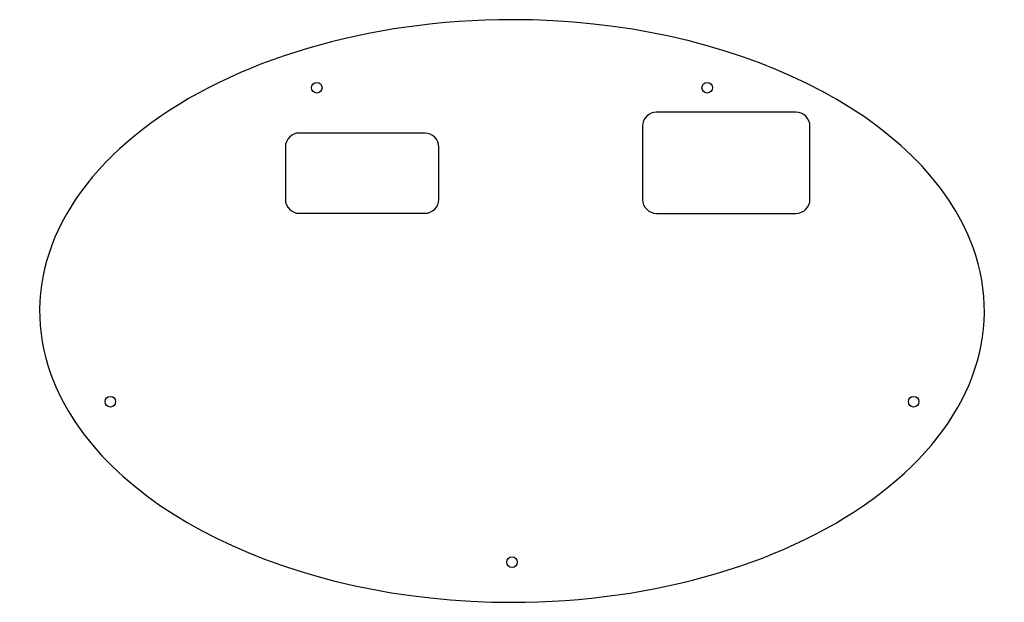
# Model space of a CAD drawing. Header units: inches. Extents: x -17.7 to 17.7, y -10.4 to 10.4.
import ezdxf

# ---------------------------------------------------------------- set-up
doc = ezdxf.new("R2010")
doc.units = ezdxf.units.IN
doc.layers.get('0').update_dxf_attribs({"linetype": 'CONTINUOUS'})

msp = doc.modelspace()

# ---------------------------------------------------------------- linework, layer by layer
for points in [[(10.182, 7.124), (5.182, 7.124, 0.414214), (4.682, 6.624), (4.682, 3.999, 0.414214), (5.182, 3.499), (10.182, 3.499, 0.414214), (10.682, 3.999), (10.682, 6.624, 0.414214)], [(-2.625, 4), (-2.625, 5.875, 0.414214), (-3.125, 6.375), (-7.625, 6.376, 0.414214), (-8.125, 5.876), (-8.125, 4.001, 0.414214), (-7.625, 3.501), (-3.125, 3.5, 0.414214)]]:
    msp.add_lwpolyline(points, format="xyb", close=True)
for centre in [(-7, 8), (7, 8), (-14.4, -3.25), (14.4, -3.25), (0, -9)]:
    msp.add_circle(centre, 0.19)
for major_axis, ratio, start_param, end_param in [((16.937, 0), 0.616236, 1.570756, 3.361184), ((16.938, -0.002), 0.616218, 0.219805, 1.570837), ((16.937, 0), 0.616236, 4.712349, 6.502777), ((16.938, -0.002), 0.616218, 3.361397, 4.712429)]:
    msp.add_ellipse((0, 0), major_axis=major_axis, ratio=ratio, start_param=start_param, end_param=end_param)

doc.saveas('drawing.dxf')
